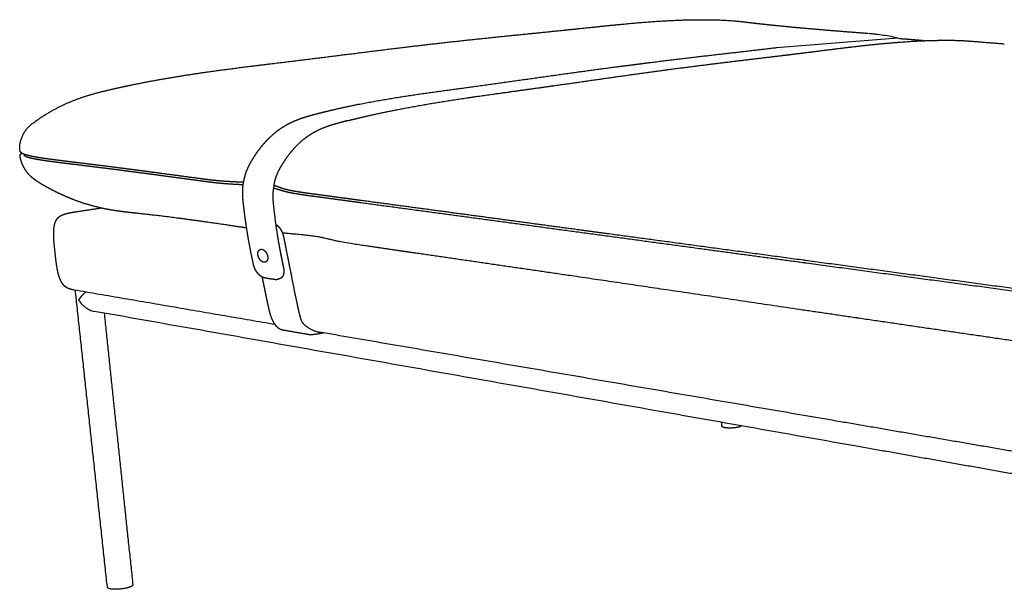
# Model space of a CAD drawing. Header units: millimetres. Extents: x -8186 to -3879, y 0 to 1739.
# Tile 1 of 11: x -8186 to -7480, y 385 to 794. Entities that reach past the tile are written whole.
import ezdxf

# ---------------------------------------------------------------- set-up
doc = ezdxf.new("R2010")
doc.units = ezdxf.units.MM
doc.header["$MEASUREMENT"] = 0
doc.layers.add('Default', color=7, linetype='Continuous', true_color=0x000000)
doc.layers.add('Make2D$visible$lines', color=7, linetype='Continuous', true_color=0x000000)

msp = doc.modelspace()

# ---------------------------------------------------------------- linework, layer by layer
at = {"layer": 'Default'}
msp.add_rational_spline([(-7951.08, 721.23), (-7952.43, 720.89), (-7953.78, 720.55), (-7955.13, 720.19), (-7955.2, 720.18), (-7955.27, 720.16), (-7955.34, 720.14), (-7957.12, 719.67), (-7960.66, 718.72), (-7965.88, 717.08), (-7970.97, 715.09), (-7975.95, 712.59), (-7979.85, 710.08), (-7983.27, 707.48), (-7986.21, 704.93), (-7989.41, 701.68), (-7992.43, 698.16), (-7995.27, 694.38), (-7997.03, 691.74), (-7997.89, 690.39), (-7997.91, 690.36), (-7997.93, 690.33), (-7997.94, 690.3), (-7998.57, 689.32), (-7999.77, 687.33), (-8001.11, 684.75), (-8002.05, 682.61), (-8002.89, 680.46), (-8003.7, 677.91), (-8004.16, 674.82), (-8004.47, 672.81), (-8004.59, 671.73)], [1, 1, 1, 1, 0.99999997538, 0.99999997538, 1, 1, 1, 1, 1, 1, 1, 1, 1, 1, 1, 1, 1, 1, 0.99999990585, 0.99999990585, 1, 1, 1, 1, 1, 1, 1, 1, 1, 1], degree=3, knots=[437.924267, 437.924267, 437.924267, 437.924267, 442.112457, 442.112457, 442.112457, 442.305852, 442.305852, 442.305852, 447.835217, 453.301165, 458.702485, 464.210215, 469.996241, 472.599712, 477.102895, 481.641768, 486.295804, 491.005304, 495.814941, 495.814941, 495.814941, 495.89071, 495.89071, 495.89071, 499.395146, 502.86534, 504.601991, 506.401912, 509.787192, 512.627525, 515.890117, 515.890117, 515.890117, 515.890117], dxfattribs=at)
at = {"layer": 'Make2D$visible$lines'}
msp.add_line((-7643.43, 773.69), (-7556.77, 780.59), dxfattribs=at)
for points, weights, degree, knots in [([(-7885.26, 776.86), (-7867.7, 778.85), (-7850.58, 780.63), (-7817.2, 784.02), (-7800.98, 785.63), (-7785.08, 787.29), (-7777.93, 788.04), (-7766.4, 789.27), (-7750.82, 790.8), (-7738.73, 791.86), (-7727.3, 792.68), (-7716.5, 793.26), (-7706.06, 793.6), (-7696.12, 793.69), (-7689.6, 793.59), (-7686.38, 793.5), (-7685.33, 793.48), (-7683.41, 793.41), (-7679.71, 793.25), (-7675.27, 792.95), (-7670.78, 792.53), (-7666.58, 792.07), (-7664.17, 791.78), (-7662.68, 791.61), (-7648.81, 789.99), (-7634.68, 788.6), (-7606.39, 786.1), (-7592.18, 784.99), (-7577.74, 783.9)], [2788.10200603, 2809.82269441, 2831.68279686, 2875.82774954, 2898.04063583, 2920.28931209, 2920.28931209, 2920.28931209, 2920.28931209, 2920.28931209, 2920.28931209, 2920.28931209, 2920.28931209, 2920.28931209, 2920.28931209, 2920.28931209, 2920.28931209, 2920.28931209, 2920.28931209, 2920.28931209, 2920.28931209, 2920.28931209, 2920.28931209, 2920.28931209, 2906.02999714, 2891.6992017, 2863.64119989, 2849.84226446, 2836.17361989], 3, [3.925452, 3.925452, 3.925452, 3.925452, 85.977539, 85.977539, 168.175802, 168.175802, 168.175802, 189.732058, 202.982955, 215.144704, 226.140344, 237.339042, 247.592614, 257.492097, 267.155989, 267.155989, 267.155989, 270.28115, 272.933402, 278.27059, 283.639133, 286.448707, 290.933434, 290.933434, 290.933434, 371.460453, 371.460453, 449.922225, 449.922225, 449.922225, 449.922225]), ([(-7716.28, 758.54), (-7699.11, 760.79), (-7682.31, 762.84), (-7649.78, 766.76), (-7634.07, 768.62), (-7618.71, 770.53), (-7618.67, 770.54), (-7618.62, 770.55), (-7618.58, 770.55), (-7611.65, 771.42), (-7600, 772.9), (-7581.04, 775.17), (-7562.08, 777.12), (-7544.43, 778.34), (-7530.79, 778.83), (-7524.09, 778.91), (-7520.78, 778.91), (-7520.68, 778.91), (-7520.58, 778.91), (-7520.48, 778.91), (-7519.76, 778.9), (-7518.34, 778.9), (-7515.6, 778.86), (-7510.95, 778.73), (-7507, 778.49), (-7504.38, 778.28)], [2628.01515999, 2649.53651621, 2671.23467452, 2714.93705582, 2736.88049525, 2759.00918919, 2759.07161748, 2759.13404034, 2759.19645779, 2759.19645779, 2759.19645779, 2759.19645779, 2759.19645779, 2759.19645779, 2759.19645779, 2759.19645779, 2759.19645779, 2759.28367135, 2759.36931117, 2759.45338186, 2759.45338186, 2759.45338186, 2759.45338186, 2759.45338186, 2759.45338186, 2759.45338186], 3, [0.127542, 0.127542, 0.127542, 0.127542, 81.62686, 81.62686, 163.295202, 163.295202, 163.295202, 163.525705, 163.525705, 163.525705, 184.494527, 198.744009, 220.824104, 241.649404, 251.824151, 261.755729, 261.755729, 261.755729, 262.199133, 262.199133, 262.199133, 264.372101, 266.443308, 270.43004, 278.320331, 278.320331, 278.320331, 278.320331]), ([(-7537.13, 778.74), (-7536.99, 778.73), (-7536.87, 778.72), (-7536.75, 778.71), (-7536.5, 778.69), (-7536.24, 778.66), (-7535.98, 778.63)], [2910.17204708, 2910.39012406, 2910.58931928, 2910.76960711, 2910.69815326, 2910.69815326, 2910.76960711], 3, [0, 0, 0, 0, 0.722785, 0.722785, 0.722785, 1.504052, 1.504052, 1.504052, 1.504052]), ([(-8174.86, 721.01), (-8172.86, 722.42), (-8168.94, 725.04), (-8162.9, 728.62), (-8156.86, 731.78), (-8150.74, 734.57), (-8144.37, 737.08), (-8137.62, 739.35), (-8131.6, 741.05), (-8126.33, 742.38), (-8123.49, 743.06), (-8121.93, 743.42), (-8110.62, 746.05), (-8099.42, 748.32), (-8077.58, 752.29), (-8066.83, 754.01), (-8035.53, 758.57), (-8015.33, 760.94), (-7995.94, 763.31), (-7958.7, 767.86), (-7920.72, 772.84), (-7885.26, 776.86)], [1, 1, 1, 1, 1, 1, 1, 1, 1, 1, 1, 1, 1.00374468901, 1.00764928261, 1.01560903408, 1.01969827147, 1.03211722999, 1.040722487, 1.0494177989, 1.06653583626, 1.08415449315, 1.10107728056], 3, [0, 0, 0, 0, 7.329593, 14.152367, 21.061621, 27.771005, 34.313301, 41.596259, 49.134708, 53.067747, 57.892637, 57.892637, 57.892637, 99.249046, 99.249046, 140.52778, 140.52778, 222.98387, 222.98387, 222.98387, 387.233799, 387.233799, 387.233799, 387.233799]), ([(-7951.08, 721.23), (-7949.54, 721.63), (-7948, 722.02), (-7946.45, 722.39), (-7946.4, 722.41), (-7946.36, 722.42), (-7946.29, 722.43), (-7946.25, 722.44), (-7946.21, 722.45), (-7944.2, 722.94), (-7940.2, 723.89), (-7932.11, 725.75), (-7921.81, 727.95), (-7908.79, 730.5), (-7895.78, 732.83), (-7881.92, 735.13), (-7866.82, 737.44), (-7847.23, 740.25), (-7832.7, 742.23), (-7824.11, 743.42), (-7824.09, 743.42), (-7824.06, 743.42), (-7824.03, 743.43), (-7787.51, 748.49), (-7751.27, 753.93), (-7716.28, 758.54)], [1, 0.999985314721, 0.999985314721, 1, 1.00001600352, 1.00003014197, 1.00005248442, 1.00006434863, 1.0000779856, 1.0000779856, 1.0000779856, 1.0000779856, 1.0000779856, 1.0000779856, 1.0000779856, 1.0000779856, 1.0000779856, 1.0000779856, 1.0000779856, 1.0000779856, 1.00009053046, 1.00010307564, 1.00011562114, 1.01757076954, 1.03512099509, 1.05226159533], 3, [0, 0, 0, 0, 4.766837, 4.766837, 4.766837, 4.923125, 4.923125, 5.052713, 5.052713, 5.052713, 11.249142, 17.377455, 29.968178, 42.855373, 57.16608, 69.630821, 84.999498, 102.978655, 128.994288, 128.994288, 128.994288, 129.110821, 129.110821, 129.110821, 292.16969, 292.16969, 292.16969, 292.16969]), ([(-8018.72, 618.01), (-8020.05, 623.92), (-8021.24, 629.89), (-8022.3, 635.92), (-8022.87, 639.13), (-8023.39, 642.35), (-8023.88, 645.58), (-8024.37, 648.82), (-8024.82, 652.07), (-8025.23, 655.32), (-8025.42, 656.89), (-8025.61, 658.46), (-8025.78, 660.03), (-8025.96, 661.61), (-8026.12, 663.18), (-8026.27, 664.76), (-8026.34, 665.49), (-8026.4, 666.21), (-8026.44, 666.94), (-8026.48, 667.68), (-8026.51, 668.41), (-8026.51, 669.14), (-8026.52, 670.74), (-8026.45, 672.34), (-8026.29, 673.94), (-8026.13, 675.52), (-8025.89, 677.1), (-8025.56, 678.66), (-8024.97, 681.44), (-8024.12, 684.15), (-8023, 686.76), (-8021.8, 689.55), (-8020.32, 692.17), (-8018.74, 694.66), (-8018.27, 695.4), (-8017.8, 696.13), (-8017.31, 696.85), (-8014.98, 700.31), (-8012.45, 703.57), (-8009.69, 706.55), (-8006.81, 709.65), (-8003.69, 712.45), (-8000.37, 714.82), (-7996.19, 717.82), (-7991.71, 720.14), (-7987.12, 721.94), (-7982.57, 723.73), (-7977.93, 724.99), (-7973.31, 726.19), (-7954.22, 731.13), (-7935.25, 734.76), (-7916.54, 737.77), (-7897.61, 740.82), (-7878.96, 743.23), (-7860.62, 745.72)], [2366.75857212, 2364.33269603, 2362.05433505, 2359.90404659, 2359.79257956, 2359.79257956, 2359.90404659, 2359.76539289, 2359.76539289, 2359.90404659, 2359.87343734, 2359.87343734, 2359.90404659, 2359.8315033, 2359.8315033, 2359.90404659, 2359.66636415, 2359.66636415, 2359.90404659, 2359.37511452, 2359.37511452, 2359.90404659, 2357.74006006, 2357.74006006, 2359.90404659, 2357.60258193, 2357.60258193, 2359.90404659, 2352.29559576, 2352.29559576, 2359.90404659, 2360.62885507, 2361.67530188, 2362.85739882, 2362.71876031, 2362.71876031, 2362.85739882, 2364.63536133, 2366.66079099, 2368.96555755, 2371.37292868, 2374.09049447, 2377.08621131, 2380.87013006, 2385.09853704, 2389.55991306, 2393.99850604, 2398.6581764, 2403.3460126, 2422.93930178, 2442.957926, 2463.15411874, 2483.93044641, 2504.87385543, 2525.79446644], 3, [0.000031, 0.000031, 0.000031, 0.000031, 19.720696, 19.720696, 19.720696, 29.508894, 29.508894, 29.508894, 39.348332, 39.348332, 39.348332, 44.092779, 44.092779, 44.092779, 48.846549, 48.846549, 48.846549, 51.032939, 51.032939, 51.032939, 53.236349, 53.236349, 53.236349, 58.034813, 58.034813, 58.034813, 62.813819, 62.813819, 62.813819, 71.325003, 71.325003, 71.325003, 81.132312, 81.132312, 81.132312, 83.746118, 83.746118, 83.746118, 97.634154, 97.634154, 97.634154, 112.167377, 112.167377, 112.167377, 130.504199, 130.504199, 130.504199, 148.68596, 148.68596, 148.68596, 224.555131, 224.555131, 224.555131, 302.571702, 302.571702, 302.571702, 302.571702]), ([(-8056.7, 679.55), (-8065.99, 680.82), (-8075.29, 682.07), (-8084.59, 683.32), (-8090.57, 684.11), (-8096.55, 684.91), (-8102.53, 685.69), (-8109.95, 686.67), (-8117.38, 687.63), (-8124.81, 688.57), (-8132.25, 689.51), (-8139.7, 690.44), (-8147.14, 691.34), (-8151.14, 691.82), (-8155.16, 692.3), (-8159.08, 692.8), (-8161.11, 693.05), (-8163.15, 693.31), (-8165.18, 693.59), (-8166.58, 693.78), (-8167.98, 693.98), (-8169.38, 694.19), (-8171.05, 694.43), (-8172.71, 694.7), (-8174.37, 694.99), (-8175.98, 695.27), (-8177.5, 695.56), (-8178.9, 695.88), (-8179.98, 696.12), (-8180.97, 696.37), (-8181.87, 696.64), (-8182.16, 696.73), (-8182.46, 696.82), (-8182.75, 696.92), (-8183.02, 697.01), (-8183.29, 697.11), (-8183.56, 697.22), (-8184.1, 697.43), (-8184.57, 697.66), (-8184.99, 697.93), (-8185.24, 698.09), (-8185.49, 698.28), (-8185.7, 698.5), (-8185.87, 698.67), (-8186.01, 698.87), (-8186.12, 699.08), (-8186.17, 699.18), (-8186.26, 699.4), (-8186.39, 699.9), (-8186.46, 700.5), (-8186.47, 701.19), (-8186.46, 701.86), (-8186.43, 702.68), (-8186.39, 703.28), (-8186.37, 703.62)], [1, 0.999999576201, 0.999999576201, 1, 0.999999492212, 0.999999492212, 1, 0.999998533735, 0.999998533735, 1, 0.999997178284, 0.999997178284, 1, 1.00143987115, 1.00286650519, 1.00433211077, 1.00432314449, 1.00432314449, 1.00433211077, 1.00431891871, 1.00431891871, 1.00433211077, 1.0042789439, 1.0042789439, 1.00433211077, 1.00517094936, 1.00603985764, 1.0069529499, 1.00766092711, 1.00839170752, 1.00915385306, 1.00903382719, 1.00903382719, 1.00915385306, 1.00892159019, 1.00892159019, 1.00915385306, 1.00972021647, 1.01030925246, 1.01090210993, 1.0112738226, 1.01166785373, 1.01204736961, 1.00491656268, 1.00491656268, 1.01204736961, 1.01204736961, 1.01204736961, 1.01204736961, 1.01204736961, 1.01204736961, 1.01204736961, 1.01204736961, 1.01204736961, 1.01204736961], 3, [0, 0, 0, 0, 28.151161, 28.151161, 28.151161, 46.238604, 46.238604, 46.238604, 68.71056, 68.71056, 68.71056, 91.212528, 91.212528, 91.212528, 112.017154, 112.017154, 112.017154, 118.170816, 118.170816, 118.170816, 122.417159, 122.417159, 122.417159, 127.465473, 127.465473, 127.465473, 137.791965, 137.791965, 137.791965, 145.79676, 145.79676, 145.79676, 146.714986, 146.714986, 146.714986, 147.587678, 147.587678, 147.587678, 153.289342, 153.289342, 153.289342, 156.911337, 156.911337, 156.911337, 157.629982, 157.629982, 157.629982, 157.965054, 158.326863, 159.194577, 159.758037, 160.41753, 161.203746, 162.217756, 162.217756, 162.217756, 162.217756]), ([(-8185.33, 692.09), (-8185.49, 692.65), (-8185.67, 693.28), (-8185.85, 694.01), (-8185.89, 694.18), (-8186, 694.62), (-8186.05, 694.89), (-8186.09, 695.13), (-8186.11, 695.25), (-8186.14, 695.46), (-8186.17, 695.86), (-8186.16, 696.3), (-8186.05, 696.78), (-8185.9, 697.07), (-8185.82, 697.2), (-8185.75, 697.29), (-8185.69, 697.38), (-8185.61, 697.46), (-8185.45, 697.65), (-8185.26, 697.82), (-8185.05, 697.97)], [2509.26565387, 2509.08847528, 2508.90649838, 2508.79857652, 2508.78087704, 2508.77237066, 2508.80089685, 2508.88724021, 2508.88724021, 2508.88724021, 2508.88724021, 2508.88724021, 2508.88724021, 2508.88724021, 2508.88724021, 2505.09045361, 2505.09045361, 2508.88724021, 2499.3646201, 2499.3646201, 2508.88724021], 3, [0, 0, 0, 0, 1.938691, 1.938691, 2.562324, 2.562324, 3.522329, 3.522329, 3.522329, 3.879495, 4.17805, 4.721096, 5.181886, 5.664395, 5.664395, 5.664395, 5.994402, 5.994402, 5.994402, 6.753581, 6.753581, 6.753581, 6.753581]), ([(-8182.94, 696.06), (-8182.84, 696), (-8182.74, 695.94), (-8182.63, 695.88), (-8182.42, 695.77), (-8182.21, 695.67), (-8181.99, 695.59), (-8181.84, 695.53), (-8181.7, 695.47), (-8181.55, 695.42), (-8181.07, 695.25), (-8180.59, 695.1), (-8180.1, 694.96), (-8179.67, 694.84), (-8179.24, 694.73), (-8178.81, 694.62), (-8178.18, 694.47), (-8177.55, 694.33), (-8176.92, 694.2), (-8175.59, 693.92), (-8174.13, 693.65), (-8172.6, 693.38), (-8171, 693.12), (-8169.41, 692.87), (-8167.81, 692.63), (-8166.23, 692.4), (-8164.64, 692.18), (-8163.06, 691.97), (-8160.71, 691.66), (-8158.36, 691.36), (-8156, 691.07), (-8154.19, 690.85), (-8152.38, 690.63), (-8150.57, 690.41), (-8149.66, 690.3), (-8148.74, 690.18), (-8147.82, 690.07), (-8146.04, 689.86), (-8144.27, 689.64), (-8142.49, 689.42), (-8135.31, 688.54), (-8128.12, 687.64), (-8120.93, 686.72), (-8113.76, 685.8), (-8106.58, 684.86), (-8099.4, 683.91), (-8093.88, 683.18), (-8088.35, 682.45), (-8082.83, 681.7), (-8073.84, 680.5), (-8064.86, 679.28), (-8055.88, 678.05)], [1, 0.99893314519, 0.99893314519, 1, 0.999179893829, 0.999179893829, 1, 0.999879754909, 0.999879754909, 1, 0.99958166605, 0.99958166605, 1, 0.99989896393, 0.99989896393, 1, 0.999914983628, 0.999914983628, 1, 0.999136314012, 0.998311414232, 0.997519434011, 0.997478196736, 0.997478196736, 0.997519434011, 0.997505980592, 0.997505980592, 0.997519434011, 0.99751149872, 0.99751149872, 0.997519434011, 0.997518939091, 0.997518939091, 0.997519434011, 0.997191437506, 0.996863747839, 0.996535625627, 0.996535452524, 0.996535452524, 0.996535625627, 0.996533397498, 0.996533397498, 0.996535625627, 0.996534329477, 0.996534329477, 0.996535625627, 0.996535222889, 0.996535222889, 0.996535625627, 0.99653523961, 0.99653523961, 0.996535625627], 3, [0, 0, 0, 0, 0.360777, 0.360777, 0.360777, 1.063302, 1.063302, 1.063302, 1.533648, 1.533648, 1.533648, 3.060246, 3.060246, 3.060246, 4.389152, 4.389152, 4.389152, 6.32793, 6.32793, 6.32793, 16.161996, 16.161996, 16.161996, 21.006514, 21.006514, 21.006514, 25.803295, 25.803295, 25.803295, 32.916918, 32.916918, 32.916918, 38.386113, 38.386113, 38.386113, 43.155249, 43.155249, 43.155249, 48.520871, 48.520871, 48.520871, 70.249583, 70.249583, 70.249583, 91.962707, 91.962707, 91.962707, 108.686574, 108.686574, 108.686574, 135.87717, 135.87717, 135.87717, 135.87717]), ([(-8169.54, 674.97), (-8170.69, 675.62), (-8171.88, 676.33), (-8174.02, 677.69), (-8175.05, 678.4), (-8176.06, 679.18), (-8176.62, 679.6), (-8177.7, 680.49), (-8179.66, 682.33), (-8181.81, 684.87), (-8183.88, 688.27), (-8184.9, 690.75), (-8185.31, 692.03)], [2512.47748198, 2512.24537865, 2512.18564049, 2512.11582639, 2512.1019192, 2512.03385185, 2512.03385185, 2512.03385185, 2512.03385185, 2512.03385185, 2512.03385185, 2512.03385185, 2512.03385185], 3, [0.000062, 0.000062, 0.000062, 0.000062, 4.284034, 4.284034, 8.603185, 8.603185, 8.603185, 10.69117, 12.802813, 16.65488, 20.654698, 24.692611, 24.692611, 24.692611, 24.692611]), ([(-8025.87, 677.03), (-8025.88, 677.03), (-8025.89, 677.03), (-8025.9, 677.03), (-8027.67, 677.11), (-8029.5, 677.17), (-8031.28, 677.24), (-8031.78, 677.26), (-8032.28, 677.29), (-8032.77, 677.31), (-8033.67, 677.35), (-8034.56, 677.4), (-8035.46, 677.45), (-8037.13, 677.54), (-8038.79, 677.65), (-8040.46, 677.78), (-8043.14, 677.99), (-8045.82, 678.25), (-8048.5, 678.54), (-8051.23, 678.84), (-8053.97, 679.18), (-8056.69, 679.55)], [2354.48604643, 2354.48867141, 2354.49129421, 2354.49391486, 2354.98936674, 2355.41020092, 2355.90365343, 2355.89962833, 2355.89962833, 2355.90365343, 2355.88413337, 2355.88413337, 2355.90365343, 2355.8125596, 2355.8125596, 2355.90365343, 2355.70391995, 2355.70391995, 2355.90365343, 2355.78427324, 2355.78427324, 2355.90365343], 3, [130.416351, 130.416351, 130.416351, 130.416351, 130.450071, 130.450071, 130.450071, 136.832398, 136.832398, 136.832398, 138.324968, 138.324968, 138.324968, 141.013728, 141.013728, 141.013728, 146.024564, 146.024564, 146.024564, 154.100004, 154.100004, 154.100004, 162.358487, 162.358487, 162.358487, 162.358487]), ([(-8055.88, 678.05), (-8053.29, 677.7), (-8050.69, 677.37), (-8048.09, 677.07), (-8046.69, 676.91), (-8045.29, 676.76), (-8043.89, 676.62), (-8042.72, 676.51), (-8041.55, 676.4), (-8040.39, 676.3), (-8038.85, 676.16), (-8037.31, 676.04), (-8035.77, 675.94), (-8034.42, 675.85), (-8033.08, 675.77), (-8031.73, 675.7), (-8031.03, 675.66), (-8030.33, 675.63), (-8029.62, 675.59), (-8028.52, 675.54), (-8027.41, 675.48), (-8026.31, 675.43), (-8026.24, 675.42), (-8026.18, 675.42), (-8026.11, 675.41)], [1, 0.999964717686, 0.999964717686, 1, 0.999983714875, 0.999983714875, 1, 0.999984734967, 0.999984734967, 1, 0.999969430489, 0.999969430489, 1, 0.999984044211, 0.999984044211, 1, 0.999998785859, 0.999998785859, 1, 0.999999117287, 0.999999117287, 1, 0.999990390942, 0.999980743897, 0.999971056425], 3, [0, 0, 0, 0, 7.857207, 7.857207, 7.857207, 12.079045, 12.079045, 12.079045, 15.596941, 15.596941, 15.596941, 20.22971, 20.22971, 20.22971, 24.270807, 24.270807, 24.270807, 26.383002, 26.383002, 26.383002, 29.70074, 29.70074, 29.70074, 29.941953, 29.941953, 29.941953, 29.941953]), ([(-8023.68, 644.24), (-8027.98, 644.89), (-8036.2, 646.11), (-8051.22, 648.31), (-8073.4, 651.41), (-8091.71, 653.67), (-8103.21, 654.89), (-8104.16, 654.99), (-8105.65, 655.14), (-8108.18, 655.41), (-8111.78, 655.83), (-8116.77, 656.48), (-8122.62, 657.45), (-8130.02, 658.95), (-8139.03, 661.33), (-8146, 663.8), (-8149.45, 665.17), (-8151.1, 665.83), (-8152.74, 666.52), (-8156.06, 667.99), (-8157.73, 668.77), (-8162.83, 671.25), (-8166.21, 673.05), (-8169.54, 674.97)], [1, 1, 1, 1, 1, 1, 1, 1, 1, 1, 1, 1, 1, 1, 1, 1, 1, 0.999912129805, 0.999817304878, 0.999613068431, 0.999503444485, 0.999151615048, 0.998893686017, 0.998621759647], 3, [0, 0, 0, 0, 13.060382, 24.934401, 45.546918, 80.249218, 80.249218, 80.249218, 83.129572, 84.746655, 87.866766, 93.995387, 99.856737, 105.635343, 116.654575, 127.792235, 127.792235, 127.792235, 133.576508, 133.576508, 139.531005, 139.531005, 151.8503, 151.8503, 151.8503, 151.8503]), ([(-8004.44, 672.88), (-8003.62, 672.71), (-8002.82, 672.53), (-8002.02, 672.31), (-8001.55, 672.19), (-8001.08, 672.05), (-8000.62, 671.91), (-8000.09, 671.75), (-7999.57, 671.58), (-7999.05, 671.41), (-7998.6, 671.26), (-7998.15, 671.12), (-7997.7, 670.99), (-7997.33, 670.88), (-7996.96, 670.78), (-7996.59, 670.68), (-7996.15, 670.56), (-7995.7, 670.44), (-7995.25, 670.33), (-7994.16, 670.07), (-7993.08, 669.84), (-7991.98, 669.62), (-7989.76, 669.19), (-7987.27, 668.77), (-7984.66, 668.38), (-7983.32, 668.17), (-7981.97, 667.98), (-7980.63, 667.79), (-7979.94, 667.69), (-7979.25, 667.6), (-7978.56, 667.51), (-7977.6, 667.38), (-7976.64, 667.25), (-7975.68, 667.12), (-7968.12, 666.09), (-7960.57, 665.07), (-7953.01, 664.05)], [1, 0.999754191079, 0.999754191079, 1, 0.999878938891, 0.999878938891, 1, 0.999985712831, 0.999985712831, 1, 0.999958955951, 0.999958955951, 1, 0.999948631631, 0.999948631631, 1, 0.999939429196, 0.999939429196, 1, 0.999845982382, 0.999845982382, 1, 0.998751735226, 0.997584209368, 0.996475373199, 0.996462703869, 0.996462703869, 0.996475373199, 0.996474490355, 0.996474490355, 0.996475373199, 0.996115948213, 0.995757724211, 0.995399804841, 0.995399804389, 0.995399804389, 0.995399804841], 3, [0, 0, 0, 0, 2.486339, 2.486339, 2.486339, 3.938773, 3.938773, 3.938773, 5.589838, 5.589838, 5.589838, 7.000796, 7.000796, 7.000796, 8.150155, 8.150155, 8.150155, 9.541442, 9.541442, 9.541442, 12.881224, 12.881224, 12.881224, 26.312939, 26.312939, 26.312939, 30.39069, 30.39069, 30.39069, 32.482747, 32.482747, 32.482747, 37.086437, 37.086437, 37.086437, 59.96934, 59.96934, 59.96934, 59.96934]), ([(-7953.68, 665.58), (-7961.46, 666.63), (-7969.24, 667.68), (-7977.02, 668.73), (-7977.94, 668.85), (-7978.87, 668.98), (-7979.8, 669.1), (-7980.51, 669.2), (-7981.22, 669.3), (-7981.93, 669.4), (-7983.31, 669.59), (-7984.7, 669.8), (-7986.08, 670.02), (-7987.39, 670.22), (-7988.69, 670.44), (-7989.99, 670.67), (-7991.13, 670.88), (-7992.27, 671.1), (-7993.41, 671.35), (-7994.52, 671.59), (-7995.56, 671.84), (-7996.51, 672.11), (-7996.96, 672.24), (-7997.41, 672.37), (-7997.85, 672.52), (-7998.16, 672.62), (-7998.47, 672.72), (-7998.77, 672.83), (-7999.11, 672.96), (-7999.45, 673.08), (-7999.78, 673.21), (-8000.22, 673.38), (-8000.66, 673.55), (-8001.1, 673.72), (-8001.47, 673.86), (-8001.84, 673.98), (-8002.21, 674.1), (-8002.59, 674.21), (-8002.96, 674.32), (-8003.34, 674.41), (-8003.61, 674.48), (-8003.88, 674.55), (-8004.14, 674.61)], [1, 0.999999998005, 0.999999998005, 1, 0.999999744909, 0.999999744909, 1, 0.999998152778, 0.999998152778, 1, 0.999979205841, 0.999979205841, 1, 0.999956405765, 0.999956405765, 1, 0.999897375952, 0.999897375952, 1, 1.00065862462, 1.00134111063, 1.00205143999, 1.00191844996, 1.00191844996, 1.00205143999, 1.00197434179, 1.00197434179, 1.00205143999, 1.00199887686, 1.00199887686, 1.00205143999, 1.00202852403, 1.00202852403, 1.00205143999, 1.00179534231, 1.00179534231, 1.00205143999, 1.00185887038, 1.00185887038, 1.00205143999, 1.00200663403, 1.00200663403, 1.00205143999], 3, [0, 0, 0, 0, 23.542894, 23.542894, 23.542894, 26.347718, 26.347718, 26.347718, 28.499702, 28.499702, 28.499702, 32.699659, 32.699659, 32.699659, 36.659136, 36.659136, 36.659136, 40.151029, 40.151029, 40.151029, 47.091656, 47.091656, 47.091656, 48.496306, 48.496306, 48.496306, 49.471299, 49.471299, 49.471299, 50.544314, 50.544314, 50.544314, 51.962297, 51.962297, 51.962297, 53.134309, 53.134309, 53.134309, 54.310006, 54.310006, 54.310006, 55.132047, 55.132047, 55.132047, 55.132047]), ([(-7624.26, 621.13), (-7679.01, 628.52), (-7731.76, 635.66), (-7782.69, 642.53), (-7809.56, 646.16), (-7836.43, 649.79), (-7863.3, 653.41), (-7889.59, 656.95), (-7915.87, 660.49), (-7942.16, 664.03)], [2030.94385091, 2068.50546618, 2106.11411631, 2143.68383555, 2143.68382034, 2143.68382034, 2143.68383555, 2143.68383455, 2143.68383455, 2143.68383555], 3, [4.555076, 4.555076, 4.555076, 4.555076, 213.370793, 213.370793, 213.370793, 294.710988, 294.710988, 294.710988, 374.282889, 374.282889, 374.282889, 374.282889]), ([(-8004.71, 663.03), (-8003.8, 653.19), (-8002.45, 643.44), (-8000.79, 633.82), (-7999.76, 627.85), (-7998.6, 621.94), (-7997.3, 616.09)], [2336.54806289, 2339.2129599, 2342.32288902, 2345.74417708, 2347.86937219, 2350.11775504, 2352.51507385], 3, [0, 0, 0, 0, 31.2883, 31.2883, 31.2883, 50.711463, 50.711463, 50.711463, 50.711463]), ([(-7941.45, 662.48), (-7901.98, 657.15), (-7862.51, 651.81), (-7822.21, 646.36), (-7781.91, 640.89), (-7739.22, 635.1), (-7696.54, 629.31), (-7660.08, 624.36), (-7623.62, 619.42)], [1, 0.999999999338, 1, 0.999999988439, 1, 0.99999999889, 1, 0.999999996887, 1], 2, [0, 0, 0, 79.660517, 79.660517, 160.996365, 160.996365, 247.150018, 247.150018, 320.735855, 320.735855, 320.735855]), ([(-8147.57, 599.76), (-8147.89, 599.82), (-8148.47, 599.93), (-8149.53, 600.17), (-8150.71, 600.51), (-8152, 601.04), (-8152.78, 601.48), (-8153.14, 601.72), (-8153.49, 601.96), (-8153.84, 602.22), (-8154.16, 602.5), (-8154.99, 603.24), (-8155.72, 604.15), (-8156.97, 606.24), (-8157.48, 607.41), (-8157.89, 608.56), (-8158.35, 609.84), (-8158.72, 611.2), (-8159.36, 613.96), (-8159.63, 615.45), (-8160.35, 620.01), (-8160.72, 623.38), (-8161.06, 626.47), (-8161.39, 629.56), (-8161.76, 632.93), (-8162.04, 637.53), (-8162.1, 639.05), (-8162.07, 641.87), (-8162, 643.25), (-8161.82, 644.58), (-8161.77, 644.94), (-8161.67, 645.59), (-8161.42, 646.83), (-8161.02, 648.23), (-8160.36, 649.73), (-8159.79, 650.61), (-8159.49, 650.99), (-8159.08, 651.51), (-8158.61, 651.97), (-8158.08, 652.38), (-8157.2, 653.05), (-8156.24, 653.5), (-8154.54, 654.16), (-8153.69, 654.42), (-8152.73, 654.67), (-8151.87, 654.89), (-8150.96, 655.09), (-8149.01, 655.47), (-8147.98, 655.65), (-8146.89, 655.81)], [1, 1, 1, 1, 1, 1, 1, 1, 0.998397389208, 0.998397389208, 1, 1.00008778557, 1.0000792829, 0.999977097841, 0.999882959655, 0.999782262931, 0.999669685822, 0.999538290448, 0.999263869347, 0.999109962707, 0.998633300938, 0.998267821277, 0.997912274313, 0.997556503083, 0.997190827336, 0.996780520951, 0.996659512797, 0.996483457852, 0.996418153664, 0.996398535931, 0.996398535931, 0.996398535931, 0.996398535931, 0.996398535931, 0.996398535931, 0.996398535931, 0.996398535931, 0.991072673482, 0.991072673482, 0.996398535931, 0.996913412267, 0.997597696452, 0.998754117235, 0.999310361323, 0.999866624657, 1.000361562, 1.00084254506, 1.00177048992, 1.002211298, 1.0026274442], 3, [0, 0, 0, 0, 0.969936, 1.778108, 3.26891, 4.659122, 5.945123, 5.945123, 5.945123, 7.234927, 7.234927, 7.234927, 11.324891, 11.324891, 15.450166, 15.450166, 15.450166, 20.141357, 20.141357, 25.294711, 25.294711, 36.207661, 36.207661, 36.207661, 47.114729, 47.114729, 52.261919, 52.261919, 56.957657, 56.957657, 56.957657, 58.040417, 58.950132, 60.744583, 62.403322, 63.863312, 63.863312, 63.863312, 65.843974, 65.843974, 65.843974, 70.886938, 70.886938, 75.687517, 75.687517, 75.687517, 79.849354, 79.849354, 83.935927, 83.935927, 83.935927, 83.935927]), ([(-8002.84, 646.94), (-8002.72, 646.86), (-8002.59, 646.78), (-8001.63, 646.12), (-8000.83, 645.35), (-8000.12, 644.44), (-7999.41, 643.54), (-7998.79, 642.5), (-7997.79, 640.29), (-7997.4, 639.12), (-7997.18, 637.97)], [2348.85336419, 2348.79165777, 2348.73214465, 2348.2838576, 2347.99687651, 2347.86009101, 2347.72452905, 2347.73219659, 2348.0328, 2348.32508241, 2348.7507571], 3, [3.333671, 3.333671, 3.333671, 3.333671, 3.894383, 3.894383, 7.733496, 7.733496, 7.733496, 11.523913, 11.523913, 15.310031, 15.310031, 15.310031, 15.310031]), ([(-7997.18, 637.97), (-7996.63, 635.18), (-7996.08, 632.38), (-7995.53, 629.59), (-7994.68, 625.28), (-7993.82, 620.97), (-7992.96, 616.66), (-7991.18, 607.68), (-7989.41, 598.72), (-7987.54, 589.83), (-7987.23, 588.36), (-7986.91, 586.88), (-7986.58, 585.41), (-7986.25, 583.96), (-7985.91, 582.5), (-7985.52, 581.07), (-7985.34, 580.4), (-7985.14, 579.72), (-7984.92, 579.07), (-7984.7, 578.43), (-7984.45, 577.8), (-7984.18, 577.18), (-7984.13, 577.06), (-7981.03, 572.7), (-7975.21, 569.77), (-7968.51, 569)], [1, 0.99999996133, 0.99999996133, 1, 0.999999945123, 0.999999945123, 1, 1.00147114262, 1.00293887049, 1.00445555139, 1.0044417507, 1.0044417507, 1.00445555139, 1.00471294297, 1.0049812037, 1.0052667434, 1.00540249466, 1.00554492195, 1.00569884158, 1.0050556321, 1.0050556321, 1.00569884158, 1.00567544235, 1.00567544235, 1.08980571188, 1.25388046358], 3, [0, 0, 0, 0, 8.537927, 8.537927, 8.537927, 21.724932, 21.724932, 21.724932, 51.426854, 51.426854, 51.426854, 55.949773, 55.949773, 55.949773, 60.859619, 60.859619, 60.859619, 63.189693, 63.189693, 63.189693, 65.221298, 65.221298, 65.221298, 65.600078, 87.933631, 87.933631, 87.933631, 87.933631]), ([(-8011.46, 619.71), (-8011.58, 619.73), (-8011.81, 619.78), (-8012.27, 619.94), (-8012.84, 620.25), (-8013.48, 620.77), (-8013.86, 621.19), (-8014.04, 621.42), (-8014.74, 622.31), (-8015.24, 623.41), (-8015.47, 624.54), (-8015.59, 625.08), (-8015.63, 625.61), (-8015.57, 626.66), (-8015.44, 627.17), (-8015.22, 627.61), (-8015.08, 627.9), (-8014.88, 628.16), (-8014.63, 628.38), (-8014.47, 628.53), (-8014.29, 628.65), (-8014.1, 628.75), (-8013.86, 628.87), (-8013.61, 628.95), (-8013.35, 628.98), (-8013.12, 629.01), (-8012.89, 629.01), (-8012.67, 628.97)], [1, 1, 1, 1, 1, 1, 1, 1, 1.0000411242, 0.999972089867, 0.999804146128, 0.999723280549, 0.999621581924, 0.999375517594, 0.999228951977, 0.999084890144, 0.987541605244, 0.987541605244, 0.999084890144, 0.993362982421, 0.993362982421, 0.999084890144, 0.98924492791, 0.98924492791, 0.999084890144, 0.992603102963, 0.992603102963, 0.999084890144], 3, [0, 0, 0, 0, 0.359774, 0.717001, 1.452004, 2.297588, 3.164374, 3.164374, 3.164374, 6.882823, 6.882823, 6.882823, 8.657639, 8.657639, 10.637549, 10.637549, 10.637549, 11.613321, 11.613321, 11.613321, 12.265063, 12.265063, 12.265063, 13.055806, 13.055806, 13.055806, 13.739963, 13.739963, 13.739963, 13.739963]), ([(-8012.67, 628.97), (-8012.2, 628.9), (-8011.75, 628.71), (-8011.32, 628.42), (-8010.87, 628.12), (-8010.45, 627.72), (-8010.08, 627.25), (-8010.01, 627.16), (-8009.94, 627.07), (-8009.87, 626.97), (-8009.59, 626.58), (-8009.35, 626.15), (-8008.91, 625.18), (-8008.74, 624.64), (-8008.62, 624.09), (-8008.59, 623.94), (-8008.57, 623.78), (-8008.54, 623.62), (-8008.49, 623.25), (-8008.48, 622.88), (-8008.5, 622.51), (-8008.54, 621.94), (-8008.66, 621.42), (-8008.89, 620.98), (-8009.1, 620.57), (-8009.4, 620.23), (-8009.79, 620), (-8009.83, 619.97), (-8009.88, 619.95), (-8009.93, 619.92), (-8010.11, 619.83), (-8010.31, 619.76), (-8010.74, 619.68), (-8010.96, 619.66), (-8011.19, 619.68), (-8011.28, 619.68), (-8011.37, 619.69), (-8011.46, 619.71)], [2353.1494377, 2352.91553569, 2352.70161317, 2352.53664457, 2352.36397454, 2352.24510037, 2352.19584321, 2351.70040289, 2351.70040289, 2352.19584321, 2352.1778101, 2352.20146098, 2352.35259746, 2352.49214384, 2352.68358137, 2351.71304524, 2351.71304524, 2352.68358137, 2345.49240006, 2345.49240006, 2352.68358137, 2352.988831, 2353.33317822, 2353.67950377, 2354.00460048, 2354.33151196, 2354.60891093, 2353.65712254, 2353.65712254, 2354.60891093, 2354.72769133, 2354.83385134, 2355.01601355, 2355.08943201, 2355.15688273, 2353.3463995, 2353.3463995, 2355.15688273], 3, [0, 0, 0, 0, 1.886735, 1.886735, 1.886735, 3.855127, 3.855127, 3.855127, 4.199903, 4.199903, 4.199903, 5.751156, 5.751156, 7.517937, 7.517937, 7.517937, 7.99972, 7.99972, 7.99972, 9.116353, 9.116353, 9.116353, 11.119596, 11.119596, 11.119596, 13.008419, 13.008419, 13.008419, 13.161625, 13.161625, 13.161625, 14.001693, 14.001693, 14.820934, 14.820934, 14.820934, 15.096051, 15.096051, 15.096051, 15.096051]), ([(-8000.36, 631.36), (-7999.64, 627.75), (-7998.89, 623.96), (-7998.04, 619.69), (-7997.86, 618.82), (-7997.68, 617.92), (-7997.5, 617)], [2349.6127268, 2350.99638342, 2352.44976919, 2354.08998638, 2354.42780938, 2354.77355786, 2355.12537298], 3, [39.270749, 39.270749, 39.270749, 39.270749, 48.057781, 48.057781, 48.057781, 49.867578, 49.867578, 49.867578, 49.867578]), ([(-7587.38, 579.91), (-7655.37, 589.92), (-7720.34, 599.58), (-7782.54, 608.71), (-7823.57, 614.73), (-7863.5, 620.53), (-7902.34, 626.18)], [2079.31277512, 2126.67004988, 2174.08177483, 2221.5314199, 2253.98194559, 2286.37695048, 2318.72119955], 3, [4.468739, 4.468739, 4.468739, 4.468739, 267.852432, 267.852432, 267.852432, 447.992727, 447.992727, 447.992727, 447.992727]), ([(-8010.58, 608.37), (-8011.23, 608.47), (-8011.83, 608.72), (-8012.5, 609), (-8013.11, 609.4), (-8013.27, 609.5), (-8013.41, 609.61), (-8013.93, 609.97), (-8014.4, 610.4), (-8015.05, 611), (-8015.61, 611.69), (-8016.2, 612.4), (-8016.7, 613.19), (-8017.19, 613.97), (-8017.59, 614.8), (-8017.98, 615.6), (-8018.27, 616.44), (-8018.54, 617.21), (-8018.72, 618.01)], [1, 0.993541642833, 1, 0.995429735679, 1, 0.999802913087, 1, 0.998143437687, 1, 0.997539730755, 1, 0.998013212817, 1, 0.998284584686, 1, 0.998408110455, 1, 0.998446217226, 1], 2, [0, 0, 0, 1.294248, 1.294248, 2.753537, 2.753537, 3.114386, 3.114386, 4.380574, 4.380574, 6.152718, 6.152718, 8.003902, 8.003902, 9.850254, 9.850254, 11.623902, 11.623902, 13.259039, 13.259039, 13.259039]), ([(-7997.3, 616.09), (-7997.18, 615.57), (-7997.1, 615.04), (-7997.04, 614.51), (-7996.98, 613.98), (-7996.96, 613.45), (-7996.98, 612.92), (-7996.99, 612.65), (-7997.01, 612.39), (-7997.05, 612.13), (-7997.08, 611.88), (-7997.12, 611.63), (-7997.17, 611.39), (-7997.28, 610.89), (-7997.44, 610.43), (-7997.64, 610.01), (-7997.85, 609.59), (-7998.11, 609.21), (-7998.42, 608.89), (-7998.72, 608.57), (-7999.07, 608.3), (-7999.46, 608.11), (-7999.56, 608.06), (-7999.66, 608.02), (-7999.76, 607.98)], [1, 0.998898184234, 0.998898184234, 1, 0.998346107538, 0.998346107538, 1, 0.999384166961, 0.999384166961, 1, 0.999251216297, 0.999251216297, 1, 1.00016286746, 1.00033185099, 1.00050051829, 1.00067132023, 1.00084324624, 1.0010101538, 0.990685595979, 0.990685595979, 1.0010101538, 1.00032770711, 1.00032770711, 1.0010101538], 3, [0, 0, 0, 0, 1.593068, 1.593068, 1.593068, 3.19109, 3.19109, 3.19109, 3.986506, 3.986506, 3.986506, 4.736112, 4.736112, 4.736112, 6.765994, 6.765994, 6.765994, 8.822337, 8.822337, 8.822337, 10.133213, 10.133213, 10.133213, 10.461307, 10.461307, 10.461307, 10.461307]), ([(-7454.99, 598.3), (-7457.63, 598.66), (-7460.27, 599.01), (-7462.9, 599.37), (-7516.17, 606.55), (-7569.43, 613.73), (-7622.7, 620.92)], [1923.08492201, 1924.68042133, 1926.27592592, 1927.87143681, 1927.87143579, 1927.87143579, 1927.87143681], 3, [2.217419, 2.217419, 2.217419, 2.217419, 11.094326, 11.094326, 11.094326, 172.336339, 172.336339, 172.336339, 172.336339]), ([(-7622.06, 619.21), (-7568.72, 611.99), (-7515.39, 604.77), (-7462.06, 597.55), (-7459.51, 597.2), (-7456.96, 596.86), (-7454.4, 596.51)], [1, 0.999999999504, 0.999999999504, 1, 0.999199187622, 0.998398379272, 0.997597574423], 3, [0, 0, 0, 0, 161.455388, 161.455388, 161.455388, 170.048549, 170.048549, 170.048549, 170.048549]), ([(-7997.6, 570.95), (-7998.27, 571.06), (-7998.95, 571.26), (-7999.58, 571.58), (-8000.06, 571.82), (-8000.51, 572.13), (-8000.92, 572.46), (-8001.33, 572.79), (-8001.71, 573.15), (-8002.06, 573.54), (-8002.43, 573.92), (-8002.76, 574.33), (-8003.08, 574.76), (-8003.39, 575.19), (-8003.69, 575.64), (-8003.96, 576.1), (-8004.57, 577.12), (-8005.1, 578.19), (-8005.55, 579.29), (-8006, 580.4), (-8006.38, 581.56), (-8006.72, 582.73), (-8007.01, 583.75), (-8007.27, 584.77), (-8007.51, 585.81), (-8007.76, 586.84), (-8008, 587.88), (-8008.23, 588.91), (-8008.98, 592.32), (-8009.7, 595.74), (-8010.41, 599.17), (-8011.09, 602.45), (-8011.76, 605.72), (-8012.43, 609)], [2396.6921843, 2396.01087862, 2395.32979172, 2394.68683107, 2394.20431695, 2393.72252306, 2393.26091432, 2389.20737158, 2389.20737158, 2393.26091432, 2390.54754946, 2390.54754946, 2393.26091432, 2391.53335207, 2391.53335207, 2393.26091432, 2388.64331264, 2388.64331264, 2393.26091432, 2392.59946551, 2392.00116043, 2391.44471822, 2390.95849824, 2390.50706179, 2390.06, 2390.01585387, 2390.01585387, 2390.06, 2388.64999742, 2387.28250855, 2385.92045805, 2385.91872466, 2385.91872466, 2385.92045805], 3, [0.032912, 0.032912, 0.032912, 0.032912, 2.578583, 2.578583, 2.578583, 4.49357, 4.49357, 4.49357, 6.065114, 6.065114, 6.065114, 7.655611, 7.655611, 7.655611, 9.256832, 9.256832, 9.256832, 12.827349, 12.827349, 12.827349, 16.882843, 16.882843, 16.882843, 20.40404, 20.40404, 20.40404, 23.584661, 23.584661, 23.584661, 35.076583, 35.076583, 35.076583, 45.111991, 45.111991, 45.111991, 45.111991]), ([(-8001.23, 607.41), (-8001.67, 607.24), (-8002.13, 607.19), (-8002.75, 607.11), (-8003.37, 607.22)], [1, 0.992401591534, 1, 0.990171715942, 1], 2, [0, 0, 0, 0.933449, 0.933449, 2.174134, 2.174134, 2.174134]), ([(-8138.97, 598.29), (-8139.16, 598.14), (-8139.35, 597.99), (-8141.66, 596.14), (-8143.26, 594.24), (-8144.22, 592.54)], [2549.90601674, 2549.90774652, 2549.91823074, 2550.14786008, 2551.40747198, 2553.16318103], 3, [7.310951, 7.310951, 7.310951, 7.310951, 8.158516, 8.158516, 17.815278, 17.815278, 17.815278, 17.815278]), ([(-7968.63, 569.01), (-7969.39, 568.83), (-7971.1, 568.45), (-7972.83, 568.15), (-7973.8, 568.01), (-7975.04, 567.82), (-7976.28, 567.69), (-7977.54, 567.68), (-7978.21, 567.68), (-7978.87, 567.71), (-7979.55, 567.82), (-7979.57, 567.83), (-7979.58, 567.83), (-7979.6, 567.83)], [1.00088899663, 1.00046156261, 0.999791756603, 0.999791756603, 1, 0.999465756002, 0.998933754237, 0.998391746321, 0.998103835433, 0.997825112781, 0.997540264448, 0.997533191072, 0.997526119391, 0.997519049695], 3, [-2.329785, -2.329785, -2.329785, -2.329785, 0, 2.936278, 2.936278, 2.936278, 7.6648, 7.6648, 7.6648, 10.165935, 10.165935, 10.165935, 10.228594, 10.228594, 10.228594, 10.228594]), ([(-7670.68, 501.46), (-7675.73, 500.13), (-7680.75, 501.03), (-7682.76, 501.39), (-7682.8, 502.02)], [3191.74846576, 2251.22997506, 3189.11474486, 2734.61830163, 2727.43421057], 2, [0, 0, 0, 15.707963, 15.707963, 23.382429, 23.382429, 23.382429]), ([(-8109.22, 386.16), (-8116.73, 384.19), (-8121.93, 385.51), (-8123.48, 385.91), (-8123.55, 386.55)], [2618.50006267, 1845.88214193, 2615.86634176, 2330.76376002, 2260.78171094], 2, [0, 0, 0, 15.707963, 15.707963, 21.582368, 21.582368, 21.582368])]:
    msp.add_rational_spline(points, weights, degree=degree, knots=knots, dxfattribs=at)
for points, knots in [([(-7577.48, 783.88), (-7576.39, 783.79), (-7574.24, 783.6), (-7570.18, 783.16), (-7565.48, 782.52), (-7560.25, 781.52), (-7556.97, 780.67), (-7555.4, 780.2)], [0, 0, 0, 0, 3.283836, 6.476108, 12.2637, 17.509912, 22.425164, 22.425164, 22.425164, 22.425164]), ([(-8186.36, 703.68), (-8186.24, 704.63), (-8185.89, 706.43), (-8185.08, 709), (-8184.03, 711.36), (-8182.74, 713.54), (-8181.21, 715.56), (-8179.45, 717.42), (-8177.77, 718.86), (-8176.22, 720.05), (-8175.34, 720.67), (-8174.86, 721.01)], [0, 0, 0, 0, 2.878929, 5.5062, 8.057622, 10.598076, 13.093865, 15.644909, 18.287529, 19.731684, 21.506027, 21.506027, 21.506027, 21.506027]), ([(-7939.54, 631.6), (-7941.16, 631.83), (-7944.24, 632.3), (-7949.85, 633.19), (-7954.89, 634.07), (-7959.41, 634.98), (-7962.3, 635.62), (-7964.52, 636.16), (-7966.41, 636.64), (-7967.53, 636.94), (-7968.31, 637.14), (-7968.47, 637.18), (-7968.52, 637.19), (-7968.67, 637.23), (-7969.05, 637.3), (-7969.91, 637.47), (-7971.77, 637.79), (-7974.67, 638.23), (-7978.36, 638.72), (-7980.89, 639.01), (-7982.16, 639.14), (-7982.46, 639.17), (-7983.06, 639.23), (-7983.98, 639.32), (-7986.01, 639.51), (-7988.69, 639.76), (-7992.09, 640.09), (-7995.04, 640.39), (-7997.04, 640.61), (-7998, 640.72)], [0, 0, 0, 0, 4.900628, 9.358722, 17.025677, 20.238812, 23.207864, 25.89328, 27.097451, 29.04856, 29.376167, 29.527432, 29.527432, 29.527432, 30.008104, 30.692941, 32.150657, 35.674154, 39.470395, 43.319353, 43.319353, 43.319353, 44.202789, 45.123199, 46.09941, 50.336928, 53.196044, 56.3263, 59.233238, 59.233238, 59.233238, 59.233238]), ([(-8144.22, 592.54), (-8143.88, 592.01), (-8143.14, 591.01), (-8141.9, 589.61), (-8140.58, 588.36), (-8139.14, 587.22), (-8137.68, 586.26), (-8136.12, 585.44), (-8134.58, 584.83), (-8133.51, 584.55), (-8132.99, 584.46)], [0, 0, 0, 0, 1.896098, 3.714269, 5.620518, 7.319138, 9.240273, 10.859724, 12.595753, 14.181687, 14.181687, 14.181687, 14.181687])]:
    msp.add_open_spline(points, degree=3, knots=knots, dxfattribs=at)
for points, weights, degree in [([(-7555.4, 780.2), (-7554.88, 780.17), (-7554.35, 780.13)], [1, 0.999959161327, 1], 2), ([(-7504.4, 778.28), (-7492.3, 777.32), (-7480.19, 776.34)], [1, 0.999999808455, 1], 2), ([(-7734.78, 762.89), (-7703.46, 766.91), (-7673.04, 770.12), (-7643.55, 773.68)], [2669.60866202, 2710.66229069, 2751.93778349, 2793.07639405], 3), ([(-7746.43, 761.37), (-7740.63, 762.14), (-7734.82, 762.89)], [1, 0.999997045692, 1], 2), ([(-7860.54, 745.73), (-7825.34, 750.52), (-7791.28, 755.64), (-7758.23, 759.89)], [2516.72421853, 2557.73418442, 2598.59505835, 2639.66854477], 3), ([(-7758.2, 759.89), (-7752.33, 760.64), (-7746.45, 761.37)], [1, 0.999997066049, 1], 2), ([(-8182.94, 696.06), (-8182.96, 696.38), (-8182.97, 696.69), (-8182.99, 697)], [2510.56691672, 2510.49020158, 2510.41354522, 2510.33693822], 3), ([(-8004.59, 671.73), (-8005.11, 667.39), (-8004.71, 663.03)], [1, 0.994435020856, 1], 2), ([(-7942.19, 664.03), (-7946.02, 664.55), (-7949.84, 665.06), (-7953.66, 665.58)], [2270.2564146, 2273.48176348, 2276.70975858, 2279.93783142], 3), ([(-7952.94, 664.04), (-7949.14, 663.52), (-7945.33, 663.01), (-7941.51, 662.49)], [2280.93845779, 2277.72038672, 2274.50116824, 2271.28556341], 3), ([(-7913.72, 627.84), (-7926.62, 629.71), (-7939.51, 631.6)], [1, 0.999999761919, 1], 2), ([(-7902.34, 626.18), (-7908.03, 627.01), (-7913.71, 627.84)], [1, 0.99999994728, 1], 2), ([(-7622.7, 620.92), (-7623.22, 620.99), (-7623.74, 621.06), (-7624.26, 621.13)], [2029.8922149, 2030.24277075, 2030.59332762, 2030.94388551], 3), ([(-7623.62, 619.42), (-7623.1, 619.35), (-7622.58, 619.28), (-7622.06, 619.21)], [2031.945379, 2031.59456406, 2031.24375002, 2030.89293689], 3), ([(-7585.83, 579.68), (-7586.34, 579.76), (-7586.86, 579.83), (-7587.37, 579.91)], [2078.27106409, 2078.62193546, 2078.97280745, 2079.32368005], 3), ([(-7420.18, 555.43), (-7503, 567.54), (-7585.81, 579.68)], [1, 0.999999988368, 1], 2), ([(-7668.75, 502.32), (-7669.19, 501.85), (-7670.68, 501.46)], [2759.29710878, 2845.75252879, 3191.74846576], 2), ([(-8105.33, 388.39), (-8105.2, 387.22), (-8109.22, 386.16)], [2265.55495205, 2145.32337834, 2618.50006267], 2)]:
    msp.add_rational_spline(points, weights, degree=degree, dxfattribs=at)
for points in [[(-7554.35, 780.12), (-7546.56, 779.5), (-7538.78, 778.87)], [(-7538.32, 778.83), (-7538.09, 778.82), (-7537.86, 778.8)], [(-7643.55, 773.68), (-7643.49, 773.68), (-7643.43, 773.69)], [(-7734.82, 762.89), (-7734.8, 762.89), (-7734.78, 762.89)], [(-7758.23, 759.89), (-7758.21, 759.89), (-7758.2, 759.89)], [(-7746.45, 761.37), (-7746.44, 761.37), (-7746.43, 761.37)], [(-7860.62, 745.72), (-7860.58, 745.73), (-7860.54, 745.73)], [(-8146.89, 655.81), (-8137.54, 657.22), (-8128.2, 658.62)], [(-8003.37, 607.22), (-8006.98, 607.79), (-8010.58, 608.37)], [(-7999.76, 607.98), (-8000.5, 607.69), (-8001.23, 607.41)], [(-8003.22, 574.96), (-8075.39, 587.36), (-8147.57, 599.76)], [(-8123.55, 386.55), (-8135.03, 493.07), (-8146.52, 599.58)], [(-7586.27, 487.73), (-7859.63, 536.1), (-8132.99, 584.46)], [(-8125.91, 583.21), (-8115.62, 485.8), (-8105.33, 388.39)], [(-7996.55, 570.76), (-7997.07, 570.86), (-7997.6, 570.95)], [(-7980.97, 568.07), (-7988.69, 569.4), (-7996.4, 570.74)], [(-7979.63, 567.84), (-7980.23, 567.94), (-7980.83, 568.05)], [(-7597.8, 505.3), (-7784.68, 537.41), (-7971.55, 569.52)], [(-7682.8, 502.02), (-7682.87, 503.43), (-7682.95, 504.84)], [(-7431.49, 476.72), (-7514.65, 491.01), (-7597.8, 505.3)], [(-7420.72, 458.44), (-7503.5, 473.09), (-7586.27, 487.73)]]:
    msp.add_open_spline(points, degree=2, dxfattribs=at)

doc.saveas('drawing.dxf')
